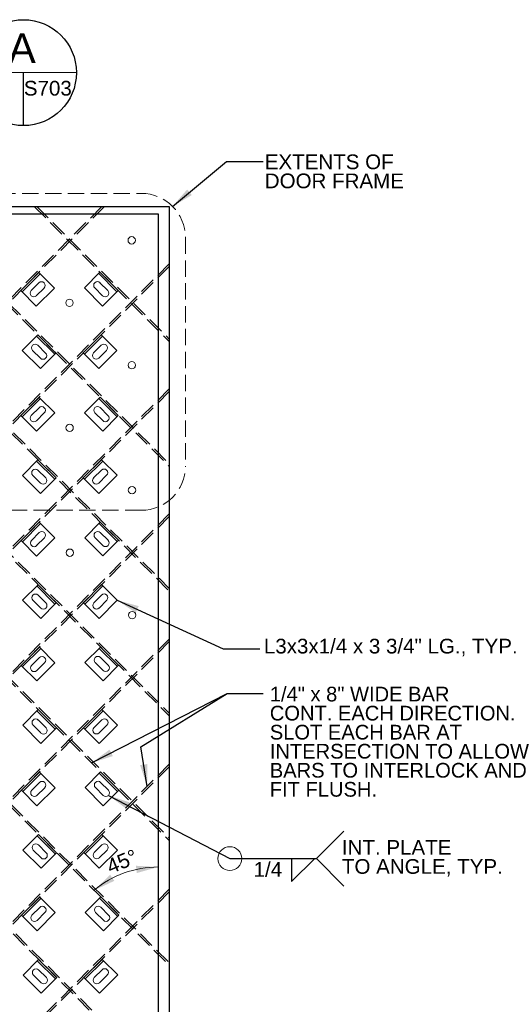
# Model space of a CAD drawing. Header units: inches. Extents: x -178 to 531, y -278 to 101.
# Tile 13 of 19: x -46 to 21, y -191 to -57. Entities that reach past the tile are written whole.
import ezdxf
from ezdxf.enums import TextEntityAlignment as Align

# ---------------------------------------------------------------- set-up
doc = ezdxf.new("R2010")
doc.units = ezdxf.units.IN
doc.header["$LTSCALE"] = 5
doc.header["$MEASUREMENT"] = 0
doc.linetypes.add('DGN Style 3', pattern=[0.621993, 0.444281, -0.177712])
for name, color, linetype, lineweight in [('G-ANNO-DIM', 1, 'Continuous', 0), ('G-ANNO-TEXT', 7, 'Continuous', 30), ('S-BRAC-DIA~', 5, 'Continuous', 30), ('S-FSTN-MISC', 12, 'Continuous', 13), ('S-STIF-LONG', 3, 'Continuous', 30), ('S-STIF-TRAN', 3, 'Continuous', 30)]:
    doc.layers.add(name, color=color, linetype=linetype, lineweight=lineweight)
doc.styles.add("1 1 2 1'-0", font='arial.ttf', dxfattribs={"height": 1})
doc.styles.add("3 4 1'-0", font='arial.ttf', dxfattribs={"height": 2})
doc.styles.add('TITLE20', font='simplex.shx', dxfattribs={"height": 5000})
doc.dimstyles.new("3 4 1'-0", dxfattribs={"dimtxt": 2, "dimasz": 3, "dimexe": 1, "dimexo": 1, "dimgap": 1, "dimtad": 1, "dimdec": 4, "dimzin": 15, "dimdsep": 46, "dimlunit": 4, "dimtxsty": "3 4 1'-0", "dimblk": '_Oblique_0.3', "dimcen": 0.09, "dimadec": 4, "dimazin": 3, "dimtfac": 1, "dimtdec": 4, "dimtofl": 0, "dimtmove": 0, "dimatfit": 3, "dimfxl": 1, "dimfrac": 2, "dimtolj": 1, "dimtzin": 15, "dimarcsym": 0})

# ---------------------------------------------------------------- blocks, each defined once
blk = doc.blocks.new('_Oblique_0.3')
at = {"color": 0, "linetype": 'ByBlock', "lineweight": -2}
for p, q in [((0, 0), (-1, 0)), ((0.5, 0.167), (-0.5, -0.167))]:
    blk.add_line(p, q, dxfattribs=at)
blk = doc.blocks.new('*U369')
at = {"layer": 'S-FSTN-MISC', "lineweight": 0}
for p, q in [((-1.24, 0.53), (-0.18, -0.53)), ((-0.53, 1.24), (0.53, 0.18))]:
    blk.add_line(p, q, dxfattribs=at)
blk.add_arc((-0.88, 0.88), 0.5, 45, 225, dxfattribs=at)
at = {"layer": 'S-FSTN-MISC', "lineweight": 0, "extrusion": (0, 0, -1)}
blk.add_arc((-0.18, -0.18), 0.5, 135, 315, dxfattribs=at)
blk = doc.blocks.new('*U368')
at = {"layer": 'G-ANNO-DIM', "color": 3}
blk.add_line((-1.75, 1.25), (1.75, 1.25), dxfattribs=at)
at = {"layer": 'G-ANNO-DIM', "color": 3, "flags": 128}
blk.add_lwpolyline([(-1.75, 1.5), (1.75, 1.5), (1.75, -1.5), (-1.75, -1.5), (-1.75, 1.5)], close=True, dxfattribs=at)
at = {"layer": 'S-FSTN-MISC', "lineweight": 0, "rotation": 45}
blk.add_blockref('*U369', (0.5, 0), dxfattribs=at)
blk = doc.blocks.new('*U495')
at = {"layer": 'S-FSTN-MISC', "lineweight": 0}
for p, q in [((-1.24, 0.53), (-0.18, -0.53)), ((-0.53, 1.24), (0.53, 0.18))]:
    blk.add_line(p, q, dxfattribs=at)
blk.add_arc((-0.88, 0.88), 0.5, 45, 225, dxfattribs=at)
at = {"layer": 'S-FSTN-MISC', "lineweight": 0, "extrusion": (0, 0, -1)}
blk.add_arc((-0.18, -0.18), 0.5, 135, 315, dxfattribs=at)
blk = doc.blocks.new('*U494')
at = {"layer": 'G-ANNO-DIM', "color": 3}
blk.add_line((-1.75, 1.25), (1.75, 1.25), dxfattribs=at)
at = {"layer": 'G-ANNO-DIM', "color": 3, "flags": 128}
blk.add_lwpolyline([(-1.75, 1.5), (1.75, 1.5), (1.75, -1.5), (-1.75, -1.5), (-1.75, 1.5)], close=True, dxfattribs=at)
at = {"layer": 'S-FSTN-MISC', "lineweight": 0, "rotation": 45}
blk.add_blockref('*U495', (0.5, 0), dxfattribs=at)
blk = doc.blocks.new('*U497')
at = {"layer": 'S-FSTN-MISC', "lineweight": 0}
for p, q in [((-1.24, 0.53), (-0.18, -0.53)), ((-0.53, 1.24), (0.53, 0.18))]:
    blk.add_line(p, q, dxfattribs=at)
blk.add_arc((-0.88, 0.88), 0.5, 45, 225, dxfattribs=at)
at = {"layer": 'S-FSTN-MISC', "lineweight": 0, "extrusion": (0, 0, -1)}
blk.add_arc((-0.18, -0.18), 0.5, 135, 315, dxfattribs=at)
blk = doc.blocks.new('*U496')
at = {"layer": 'G-ANNO-DIM', "color": 3}
blk.add_line((-1.75, 1.25), (1.75, 1.25), dxfattribs=at)
at = {"layer": 'G-ANNO-DIM', "color": 3, "flags": 128}
blk.add_lwpolyline([(-1.75, 1.5), (1.75, 1.5), (1.75, -1.5), (-1.75, -1.5), (-1.75, 1.5)], close=True, dxfattribs=at)
at = {"layer": 'S-FSTN-MISC', "lineweight": 0, "rotation": 45}
blk.add_blockref('*U497', (0.5, 0), dxfattribs=at)
blk = doc.blocks.new('*U523')
at = {"layer": 'S-FSTN-MISC', "lineweight": 0}
for p, q in [((-1.24, 0.53), (-0.18, -0.53)), ((-0.53, 1.24), (0.53, 0.18))]:
    blk.add_line(p, q, dxfattribs=at)
blk.add_arc((-0.88, 0.88), 0.5, 45, 225, dxfattribs=at)
at = {"layer": 'S-FSTN-MISC', "lineweight": 0, "extrusion": (0, 0, -1)}
blk.add_arc((-0.18, -0.18), 0.5, 135, 315, dxfattribs=at)
blk = doc.blocks.new('*U522')
at = {"layer": 'G-ANNO-DIM', "color": 3}
blk.add_line((-1.75, 1.25), (1.75, 1.25), dxfattribs=at)
at = {"layer": 'G-ANNO-DIM', "color": 3, "flags": 128}
blk.add_lwpolyline([(-1.75, 1.5), (1.75, 1.5), (1.75, -1.5), (-1.75, -1.5), (-1.75, 1.5)], close=True, dxfattribs=at)
at = {"layer": 'S-FSTN-MISC', "lineweight": 0, "rotation": 45}
blk.add_blockref('*U523', (0.5, 0), dxfattribs=at)
blk = doc.blocks.new('*U525')
at = {"layer": 'S-FSTN-MISC', "lineweight": 0}
for p, q in [((-1.24, 0.53), (-0.18, -0.53)), ((-0.53, 1.24), (0.53, 0.18))]:
    blk.add_line(p, q, dxfattribs=at)
blk.add_arc((-0.88, 0.88), 0.5, 45, 225, dxfattribs=at)
at = {"layer": 'S-FSTN-MISC', "lineweight": 0, "extrusion": (0, 0, -1)}
blk.add_arc((-0.18, -0.18), 0.5, 135, 315, dxfattribs=at)
blk = doc.blocks.new('*U524')
at = {"layer": 'G-ANNO-DIM', "color": 3}
blk.add_line((-1.75, 1.25), (1.75, 1.25), dxfattribs=at)
at = {"layer": 'G-ANNO-DIM', "color": 3, "flags": 128}
blk.add_lwpolyline([(-1.75, 1.5), (1.75, 1.5), (1.75, -1.5), (-1.75, -1.5), (-1.75, 1.5)], close=True, dxfattribs=at)
at = {"layer": 'S-FSTN-MISC', "lineweight": 0, "rotation": 45}
blk.add_blockref('*U525', (0.5, 0), dxfattribs=at)
blk = doc.blocks.new('*U549')
at = {"layer": 'S-FSTN-MISC', "lineweight": 0}
for p, q in [((-1.24, 0.53), (-0.18, -0.53)), ((-0.53, 1.24), (0.53, 0.18))]:
    blk.add_line(p, q, dxfattribs=at)
blk.add_arc((-0.88, 0.88), 0.5, 45, 225, dxfattribs=at)
at = {"layer": 'S-FSTN-MISC', "lineweight": 0, "extrusion": (0, 0, -1)}
blk.add_arc((-0.18, -0.18), 0.5, 135, 315, dxfattribs=at)
blk = doc.blocks.new('*U548')
at = {"layer": 'G-ANNO-DIM', "color": 3}
blk.add_line((-1.75, 1.25), (1.75, 1.25), dxfattribs=at)
at = {"layer": 'G-ANNO-DIM', "color": 3, "flags": 128}
blk.add_lwpolyline([(-1.75, 1.5), (1.75, 1.5), (1.75, -1.5), (-1.75, -1.5), (-1.75, 1.5)], close=True, dxfattribs=at)
at = {"layer": 'S-FSTN-MISC', "lineweight": 0, "rotation": 45}
blk.add_blockref('*U549', (0.5, 0), dxfattribs=at)
blk = doc.blocks.new('*U551')
at = {"layer": 'S-FSTN-MISC', "lineweight": 0}
for p, q in [((-1.24, 0.53), (-0.18, -0.53)), ((-0.53, 1.24), (0.53, 0.18))]:
    blk.add_line(p, q, dxfattribs=at)
blk.add_arc((-0.88, 0.88), 0.5, 45, 225, dxfattribs=at)
at = {"layer": 'S-FSTN-MISC', "lineweight": 0, "extrusion": (0, 0, -1)}
blk.add_arc((-0.18, -0.18), 0.5, 135, 315, dxfattribs=at)
blk = doc.blocks.new('*U550')
at = {"layer": 'G-ANNO-DIM', "color": 3}
blk.add_line((-1.75, 1.25), (1.75, 1.25), dxfattribs=at)
at = {"layer": 'G-ANNO-DIM', "color": 3, "flags": 128}
blk.add_lwpolyline([(-1.75, 1.5), (1.75, 1.5), (1.75, -1.5), (-1.75, -1.5), (-1.75, 1.5)], close=True, dxfattribs=at)
at = {"layer": 'S-FSTN-MISC', "lineweight": 0, "rotation": 45}
blk.add_blockref('*U551', (0.5, 0), dxfattribs=at)
blk = doc.blocks.new('*U573')
at = {"layer": 'S-FSTN-MISC', "lineweight": 0}
for p, q in [((-1.24, 0.53), (-0.18, -0.53)), ((-0.53, 1.24), (0.53, 0.18))]:
    blk.add_line(p, q, dxfattribs=at)
blk.add_arc((-0.88, 0.88), 0.5, 45, 225, dxfattribs=at)
at = {"layer": 'S-FSTN-MISC', "lineweight": 0, "extrusion": (0, 0, -1)}
blk.add_arc((-0.18, -0.18), 0.5, 135, 315, dxfattribs=at)
blk = doc.blocks.new('*U572')
at = {"layer": 'G-ANNO-DIM', "color": 3}
blk.add_line((-1.75, 1.25), (1.75, 1.25), dxfattribs=at)
at = {"layer": 'G-ANNO-DIM', "color": 3, "flags": 128}
blk.add_lwpolyline([(-1.75, 1.5), (1.75, 1.5), (1.75, -1.5), (-1.75, -1.5), (-1.75, 1.5)], close=True, dxfattribs=at)
at = {"layer": 'S-FSTN-MISC', "lineweight": 0, "rotation": 45}
blk.add_blockref('*U573', (0.5, 0), dxfattribs=at)
blk = doc.blocks.new('*U575')
at = {"layer": 'S-FSTN-MISC', "lineweight": 0}
for p, q in [((-1.24, 0.53), (-0.18, -0.53)), ((-0.53, 1.24), (0.53, 0.18))]:
    blk.add_line(p, q, dxfattribs=at)
blk.add_arc((-0.88, 0.88), 0.5, 45, 225, dxfattribs=at)
at = {"layer": 'S-FSTN-MISC', "lineweight": 0, "extrusion": (0, 0, -1)}
blk.add_arc((-0.18, -0.18), 0.5, 135, 315, dxfattribs=at)
blk = doc.blocks.new('*U574')
at = {"layer": 'G-ANNO-DIM', "color": 3}
blk.add_line((-1.75, 1.25), (1.75, 1.25), dxfattribs=at)
at = {"layer": 'G-ANNO-DIM', "color": 3, "flags": 128}
blk.add_lwpolyline([(-1.75, 1.5), (1.75, 1.5), (1.75, -1.5), (-1.75, -1.5), (-1.75, 1.5)], close=True, dxfattribs=at)
at = {"layer": 'S-FSTN-MISC', "lineweight": 0, "rotation": 45}
blk.add_blockref('*U575', (0.5, 0), dxfattribs=at)
blk = doc.blocks.new('*U611')
at = {"layer": 'S-FSTN-MISC', "lineweight": 0}
for p, q in [((-1.24, 0.53), (-0.18, -0.53)), ((-0.53, 1.24), (0.53, 0.18))]:
    blk.add_line(p, q, dxfattribs=at)
blk.add_arc((-0.88, 0.88), 0.5, 45, 225, dxfattribs=at)
at = {"layer": 'S-FSTN-MISC', "lineweight": 0, "extrusion": (0, 0, -1)}
blk.add_arc((-0.18, -0.18), 0.5, 135, 315, dxfattribs=at)
blk = doc.blocks.new('*U610')
at = {"layer": 'G-ANNO-DIM', "color": 3}
blk.add_line((-1.75, 1.25), (1.75, 1.25), dxfattribs=at)
at = {"layer": 'G-ANNO-DIM', "color": 3, "flags": 128}
blk.add_lwpolyline([(-1.75, 1.5), (1.75, 1.5), (1.75, -1.5), (-1.75, -1.5), (-1.75, 1.5)], close=True, dxfattribs=at)
at = {"layer": 'S-FSTN-MISC', "lineweight": 0, "rotation": 45}
blk.add_blockref('*U611', (0.5, 0), dxfattribs=at)
blk = doc.blocks.new('*U613')
at = {"layer": 'S-FSTN-MISC', "lineweight": 0}
for p, q in [((-1.24, 0.53), (-0.18, -0.53)), ((-0.53, 1.24), (0.53, 0.18))]:
    blk.add_line(p, q, dxfattribs=at)
blk.add_arc((-0.88, 0.88), 0.5, 45, 225, dxfattribs=at)
at = {"layer": 'S-FSTN-MISC', "lineweight": 0, "extrusion": (0, 0, -1)}
blk.add_arc((-0.18, -0.18), 0.5, 135, 315, dxfattribs=at)
blk = doc.blocks.new('*U612')
at = {"layer": 'G-ANNO-DIM', "color": 3}
blk.add_line((-1.75, 1.25), (1.75, 1.25), dxfattribs=at)
at = {"layer": 'G-ANNO-DIM', "color": 3, "flags": 128}
blk.add_lwpolyline([(-1.75, 1.5), (1.75, 1.5), (1.75, -1.5), (-1.75, -1.5), (-1.75, 1.5)], close=True, dxfattribs=at)
at = {"layer": 'S-FSTN-MISC', "lineweight": 0, "rotation": 45}
blk.add_blockref('*U613', (0.5, 0), dxfattribs=at)
blk = doc.blocks.new('*U631')
at = {"layer": 'S-FSTN-MISC', "lineweight": 0}
for p, q in [((-1.24, 0.53), (-0.18, -0.53)), ((-0.53, 1.24), (0.53, 0.18))]:
    blk.add_line(p, q, dxfattribs=at)
blk.add_arc((-0.88, 0.88), 0.5, 45, 225, dxfattribs=at)
at = {"layer": 'S-FSTN-MISC', "lineweight": 0, "extrusion": (0, 0, -1)}
blk.add_arc((-0.18, -0.18), 0.5, 135, 315, dxfattribs=at)
blk = doc.blocks.new('*U630')
at = {"layer": 'G-ANNO-DIM', "color": 3}
blk.add_line((-1.75, 1.25), (1.75, 1.25), dxfattribs=at)
at = {"layer": 'G-ANNO-DIM', "color": 3, "flags": 128}
blk.add_lwpolyline([(-1.75, 1.5), (1.75, 1.5), (1.75, -1.5), (-1.75, -1.5), (-1.75, 1.5)], close=True, dxfattribs=at)
at = {"layer": 'S-FSTN-MISC', "lineweight": 0, "rotation": 45}
blk.add_blockref('*U631', (0.5, 0), dxfattribs=at)
blk = doc.blocks.new('*U687')
at = {"layer": 'S-FSTN-MISC', "lineweight": 0}
for p, q in [((-1.24, 0.53), (-0.18, -0.53)), ((-0.53, 1.24), (0.53, 0.18))]:
    blk.add_line(p, q, dxfattribs=at)
blk.add_arc((-0.88, 0.88), 0.5, 45, 225, dxfattribs=at)
at = {"layer": 'S-FSTN-MISC', "lineweight": 0, "extrusion": (0, 0, -1)}
blk.add_arc((-0.18, -0.18), 0.5, 135, 315, dxfattribs=at)
blk = doc.blocks.new('*U686')
at = {"layer": 'G-ANNO-DIM', "color": 3}
blk.add_line((-1.75, 1.25), (1.75, 1.25), dxfattribs=at)
at = {"layer": 'G-ANNO-DIM', "color": 3, "flags": 128}
blk.add_lwpolyline([(-1.75, 1.5), (1.75, 1.5), (1.75, -1.5), (-1.75, -1.5), (-1.75, 1.5)], close=True, dxfattribs=at)
at = {"layer": 'S-FSTN-MISC', "lineweight": 0, "rotation": 45.00000000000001}
blk.add_blockref('*U687', (0.5, 0), dxfattribs=at)
blk = doc.blocks.new('*U691')
at = {"layer": 'S-FSTN-MISC', "lineweight": 0}
for p, q in [((-1.24, 0.53), (-0.18, -0.53)), ((-0.53, 1.24), (0.53, 0.18))]:
    blk.add_line(p, q, dxfattribs=at)
blk.add_arc((-0.88, 0.88), 0.5, 45, 225, dxfattribs=at)
at = {"layer": 'S-FSTN-MISC', "lineweight": 0, "extrusion": (0, 0, -1)}
blk.add_arc((-0.18, -0.18), 0.5, 135, 315, dxfattribs=at)
blk = doc.blocks.new('*U690')
at = {"layer": 'G-ANNO-DIM', "color": 3}
blk.add_line((-1.75, 1.25), (1.75, 1.25), dxfattribs=at)
at = {"layer": 'G-ANNO-DIM', "color": 3, "flags": 128}
blk.add_lwpolyline([(-1.75, 1.5), (1.75, 1.5), (1.75, -1.5), (-1.75, -1.5), (-1.75, 1.5)], close=True, dxfattribs=at)
at = {"layer": 'S-FSTN-MISC', "lineweight": 0, "rotation": 45.00000000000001}
blk.add_blockref('*U691', (0.5, 0), dxfattribs=at)
blk = doc.blocks.new('*U693')
at = {"layer": 'S-FSTN-MISC', "lineweight": 0}
for p, q in [((-1.24, 0.53), (-0.18, -0.53)), ((-0.53, 1.24), (0.53, 0.18))]:
    blk.add_line(p, q, dxfattribs=at)
blk.add_arc((-0.88, 0.88), 0.5, 45, 225, dxfattribs=at)
at = {"layer": 'S-FSTN-MISC', "lineweight": 0, "extrusion": (0, 0, -1)}
blk.add_arc((-0.18, -0.18), 0.5, 135, 315, dxfattribs=at)
blk = doc.blocks.new('*U692')
at = {"layer": 'G-ANNO-DIM', "color": 3}
blk.add_line((-1.75, 1.25), (1.75, 1.25), dxfattribs=at)
at = {"layer": 'G-ANNO-DIM', "color": 3, "flags": 128}
blk.add_lwpolyline([(-1.75, 1.5), (1.75, 1.5), (1.75, -1.5), (-1.75, -1.5), (-1.75, 1.5)], close=True, dxfattribs=at)
at = {"layer": 'S-FSTN-MISC', "lineweight": 0, "rotation": 45.00000000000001}
blk.add_blockref('*U693', (0.5, 0), dxfattribs=at)
blk = doc.blocks.new('*U701')
at = {"layer": 'S-FSTN-MISC', "lineweight": 0}
for p, q in [((-1.24, 0.53), (-0.18, -0.53)), ((-0.53, 1.24), (0.53, 0.18))]:
    blk.add_line(p, q, dxfattribs=at)
blk.add_arc((-0.88, 0.88), 0.5, 45, 225, dxfattribs=at)
at = {"layer": 'S-FSTN-MISC', "lineweight": 0, "extrusion": (0, 0, -1)}
blk.add_arc((-0.18, -0.18), 0.5, 135, 315, dxfattribs=at)
blk = doc.blocks.new('*U700')
at = {"layer": 'G-ANNO-DIM', "color": 3}
blk.add_line((-1.75, 1.25), (1.75, 1.25), dxfattribs=at)
at = {"layer": 'G-ANNO-DIM', "color": 3, "flags": 128}
blk.add_lwpolyline([(-1.75, 1.5), (1.75, 1.5), (1.75, -1.5), (-1.75, -1.5), (-1.75, 1.5)], close=True, dxfattribs=at)
at = {"layer": 'S-FSTN-MISC', "lineweight": 0, "rotation": 45.00000000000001}
blk.add_blockref('*U701', (0.5, 0), dxfattribs=at)
blk = doc.blocks.new('*U703')
at = {"layer": 'S-FSTN-MISC', "lineweight": 0}
for p, q in [((-1.24, 0.53), (-0.18, -0.53)), ((-0.53, 1.24), (0.53, 0.18))]:
    blk.add_line(p, q, dxfattribs=at)
blk.add_arc((-0.88, 0.88), 0.5, 45, 225, dxfattribs=at)
at = {"layer": 'S-FSTN-MISC', "lineweight": 0, "extrusion": (0, 0, -1)}
blk.add_arc((-0.18, -0.18), 0.5, 135, 315, dxfattribs=at)
blk = doc.blocks.new('*U702')
at = {"layer": 'G-ANNO-DIM', "color": 3}
blk.add_line((-1.75, 1.25), (1.75, 1.25), dxfattribs=at)
at = {"layer": 'G-ANNO-DIM', "color": 3, "flags": 128}
blk.add_lwpolyline([(-1.75, 1.5), (1.75, 1.5), (1.75, -1.5), (-1.75, -1.5), (-1.75, 1.5)], close=True, dxfattribs=at)
at = {"layer": 'S-FSTN-MISC', "lineweight": 0, "rotation": 45.00000000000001}
blk.add_blockref('*U703', (0.5, 0), dxfattribs=at)
blk = doc.blocks.new('*U713')
at = {"layer": 'S-FSTN-MISC', "lineweight": 0}
for p, q in [((-1.24, 0.53), (-0.18, -0.53)), ((-0.53, 1.24), (0.53, 0.18))]:
    blk.add_line(p, q, dxfattribs=at)
blk.add_arc((-0.88, 0.88), 0.5, 45, 225, dxfattribs=at)
at = {"layer": 'S-FSTN-MISC', "lineweight": 0, "extrusion": (0, 0, -1)}
blk.add_arc((-0.18, -0.18), 0.5, 135, 315, dxfattribs=at)
blk = doc.blocks.new('*U712')
at = {"layer": 'G-ANNO-DIM', "color": 3}
blk.add_line((-1.75, 1.25), (1.75, 1.25), dxfattribs=at)
at = {"layer": 'G-ANNO-DIM', "color": 3, "flags": 128}
blk.add_lwpolyline([(-1.75, 1.5), (1.75, 1.5), (1.75, -1.5), (-1.75, -1.5), (-1.75, 1.5)], close=True, dxfattribs=at)
at = {"layer": 'S-FSTN-MISC', "lineweight": 0, "rotation": 45.00000000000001}
blk.add_blockref('*U713', (0.5, 0), dxfattribs=at)
blk = doc.blocks.new('*U731')
at = {"layer": 'S-FSTN-MISC', "lineweight": 0}
for p, q in [((-1.24, 0.53), (-0.18, -0.53)), ((-0.53, 1.24), (0.53, 0.18))]:
    blk.add_line(p, q, dxfattribs=at)
blk.add_arc((-0.88, 0.88), 0.5, 45, 225, dxfattribs=at)
at = {"layer": 'S-FSTN-MISC', "lineweight": 0, "extrusion": (0, 0, -1)}
blk.add_arc((-0.18, -0.18), 0.5, 135, 315, dxfattribs=at)
blk = doc.blocks.new('*U730')
at = {"layer": 'G-ANNO-DIM', "color": 3}
blk.add_line((-1.75, 1.25), (1.75, 1.25), dxfattribs=at)
at = {"layer": 'G-ANNO-DIM', "color": 3, "flags": 128}
blk.add_lwpolyline([(-1.75, 1.5), (1.75, 1.5), (1.75, -1.5), (-1.75, -1.5), (-1.75, 1.5)], close=True, dxfattribs=at)
at = {"layer": 'S-FSTN-MISC', "lineweight": 0, "rotation": 45.00000000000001}
blk.add_blockref('*U731', (0.5, 0), dxfattribs=at)
blk = doc.blocks.new('*U733')
at = {"layer": 'S-FSTN-MISC', "lineweight": 0}
for p, q in [((-1.24, 0.53), (-0.18, -0.53)), ((-0.53, 1.24), (0.53, 0.18))]:
    blk.add_line(p, q, dxfattribs=at)
blk.add_arc((-0.88, 0.88), 0.5, 45, 225, dxfattribs=at)
at = {"layer": 'S-FSTN-MISC', "lineweight": 0, "extrusion": (0, 0, -1)}
blk.add_arc((-0.18, -0.18), 0.5, 135, 315, dxfattribs=at)
blk = doc.blocks.new('*U732')
at = {"layer": 'G-ANNO-DIM', "color": 3}
blk.add_line((-1.75, 1.25), (1.75, 1.25), dxfattribs=at)
at = {"layer": 'G-ANNO-DIM', "color": 3, "flags": 128}
blk.add_lwpolyline([(-1.75, 1.5), (1.75, 1.5), (1.75, -1.5), (-1.75, -1.5), (-1.75, 1.5)], close=True, dxfattribs=at)
at = {"layer": 'S-FSTN-MISC', "lineweight": 0, "rotation": 45.00000000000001}
blk.add_blockref('*U733', (0.5, 0), dxfattribs=at)
blk = doc.blocks.new('*U735')
at = {"layer": 'S-FSTN-MISC', "lineweight": 0}
for p, q in [((-1.24, 0.53), (-0.18, -0.53)), ((-0.53, 1.24), (0.53, 0.18))]:
    blk.add_line(p, q, dxfattribs=at)
blk.add_arc((-0.88, 0.88), 0.5, 45, 225, dxfattribs=at)
at = {"layer": 'S-FSTN-MISC', "lineweight": 0, "extrusion": (0, 0, -1)}
blk.add_arc((-0.18, -0.18), 0.5, 135, 315, dxfattribs=at)
blk = doc.blocks.new('*U734')
at = {"layer": 'G-ANNO-DIM', "color": 3}
blk.add_line((-1.75, 1.25), (1.75, 1.25), dxfattribs=at)
at = {"layer": 'G-ANNO-DIM', "color": 3, "flags": 128}
blk.add_lwpolyline([(-1.75, 1.5), (1.75, 1.5), (1.75, -1.5), (-1.75, -1.5), (-1.75, 1.5)], close=True, dxfattribs=at)
at = {"layer": 'S-FSTN-MISC', "lineweight": 0, "rotation": 45.00000000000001}
blk.add_blockref('*U735', (0.5, 0), dxfattribs=at)
blk = doc.blocks.new('*U737')
at = {"layer": 'S-FSTN-MISC', "lineweight": 0}
for p, q in [((-1.24, 0.53), (-0.18, -0.53)), ((-0.53, 1.24), (0.53, 0.18))]:
    blk.add_line(p, q, dxfattribs=at)
blk.add_arc((-0.88, 0.88), 0.5, 45, 225, dxfattribs=at)
at = {"layer": 'S-FSTN-MISC', "lineweight": 0, "extrusion": (0, 0, -1)}
blk.add_arc((-0.18, -0.18), 0.5, 135, 315, dxfattribs=at)
blk = doc.blocks.new('*U736')
at = {"layer": 'G-ANNO-DIM', "color": 3}
blk.add_line((-1.75, 1.25), (1.75, 1.25), dxfattribs=at)
at = {"layer": 'G-ANNO-DIM', "color": 3, "flags": 128}
blk.add_lwpolyline([(-1.75, 1.5), (1.75, 1.5), (1.75, -1.5), (-1.75, -1.5), (-1.75, 1.5)], close=True, dxfattribs=at)
at = {"layer": 'S-FSTN-MISC', "lineweight": 0, "rotation": 45.00000000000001}
blk.add_blockref('*U737', (0.5, 0), dxfattribs=at)
blk = doc.blocks.new('*U803')
at = {"layer": 'S-FSTN-MISC', "lineweight": 0}
for p, q in [((-1.24, 0.53), (-0.18, -0.53)), ((-0.53, 1.24), (0.53, 0.18))]:
    blk.add_line(p, q, dxfattribs=at)
blk.add_arc((-0.88, 0.88), 0.5, 45, 225, dxfattribs=at)
at = {"layer": 'S-FSTN-MISC', "lineweight": 0, "extrusion": (0, 0, -1)}
blk.add_arc((-0.18, -0.18), 0.5, 135, 315, dxfattribs=at)
blk = doc.blocks.new('*U802')
at = {"layer": 'G-ANNO-DIM', "color": 3}
blk.add_line((-1.75, 1.25), (1.75, 1.25), dxfattribs=at)
at = {"layer": 'G-ANNO-DIM', "color": 3, "flags": 128}
blk.add_lwpolyline([(-1.75, 1.5), (1.75, 1.5), (1.75, -1.5), (-1.75, -1.5), (-1.75, 1.5)], close=True, dxfattribs=at)
at = {"layer": 'S-FSTN-MISC', "lineweight": 0, "rotation": 45.00000000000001}
blk.add_blockref('*U803', (0.5, 0), dxfattribs=at)
blk = doc.blocks.new('*U805')
at = {"layer": 'S-FSTN-MISC', "lineweight": 0}
for p, q in [((-1.24, 0.53), (-0.18, -0.53)), ((-0.53, 1.24), (0.53, 0.18))]:
    blk.add_line(p, q, dxfattribs=at)
blk.add_arc((-0.88, 0.88), 0.5, 45, 225, dxfattribs=at)
at = {"layer": 'S-FSTN-MISC', "lineweight": 0, "extrusion": (0, 0, -1)}
blk.add_arc((-0.18, -0.18), 0.5, 135, 315, dxfattribs=at)
blk = doc.blocks.new('*U804')
at = {"layer": 'G-ANNO-DIM', "color": 3}
blk.add_line((-1.75, 1.25), (1.75, 1.25), dxfattribs=at)
at = {"layer": 'G-ANNO-DIM', "color": 3, "flags": 128}
blk.add_lwpolyline([(-1.75, 1.5), (1.75, 1.5), (1.75, -1.5), (-1.75, -1.5), (-1.75, 1.5)], close=True, dxfattribs=at)
at = {"layer": 'S-FSTN-MISC', "lineweight": 0, "rotation": 45.00000000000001}
blk.add_blockref('*U805', (0.5, 0), dxfattribs=at)

msp = doc.modelspace()

# ---------------------------------------------------------------- linework, layer by layer
at = {"layer": 'G-ANNO-DIM', "linetype": 'DGN Style 3', "lineweight": 0}
for p, q in [((-82.55246, -80.70348), (-29.0203, -80.70348)), ((-23.0203, -86.70348), (-23.0203, -117.81112)), ((-29.0203, -123.81112), (-82.55246, -123.81112))]:
    msp.add_line(p, q, dxfattribs=at)
at = {"layer": 'G-ANNO-DIM', "lineweight": 0}
for centre in [(-30.33476, -87.0852), (-38.79788, -95.59264), (-30.31257, -104.07795), (-38.7757, -112.58538), (-30.29039, -121.07069), (-38.75351, -129.57813), (-30.2682, -138.06344)]:
    msp.add_circle(centre, 0.5, dxfattribs=at)
at = {"layer": 'G-ANNO-DIM', "linetype": 'DGN Style 3', "lineweight": 0, "extrusion": (0, 0, -1)}
msp.add_arc((29.0203, -86.70348), 6, 90, 180, dxfattribs=at)
at = {"layer": 'G-ANNO-DIM', "linetype": 'DGN Style 3', "lineweight": 0}
msp.add_arc((-29.0203, -117.81112), 6, 270, 0, dxfattribs=at)
at = {"layer": 'G-ANNO-DIM'}
msp.add_arc((-26.72092, -185.96282), 13.63254, 90, 129.8422059, dxfattribs=at)
at = {"layer": 'G-ANNO-DIM', "extrusion": (0, 0, -1)}
msp.add_solid([(29.75772, -172.16341), (26.72092, -172.33028), (29.64769, -173.15733)], dxfattribs=at)
at = {"layer": 'G-ANNO-DIM'}
msp.add_solid([(-32.69498, -174.21987), (-35.45549, -175.49643), (-33.25822, -173.39358)], dxfattribs=at)
at = {"layer": 'G-ANNO-TEXT', "lineweight": 0}
msp.add_line((-52.26435, -64.27528), (-37.85582, -64.27528), dxfattribs=at)
at = {"layer": 'G-ANNO-TEXT'}
for p, q in [((-45.06009, -71.47955), (-45.06009, -64.27528)), ((-169.97092, -83.47631), (-26.72092, -83.47631)), ((-26.72092, -83.47631), (-26.72092, -257.96881)), ((-8.56731, -174.29358), (-5.4061, -171.19059)), ((-8.56731, -171.19619), (-8.56731, -174.29358))]:
    msp.add_line(p, q, dxfattribs=at)
at = {"layer": 'G-ANNO-TEXT', "linetype": 'Continuous', "lineweight": 0}
for q in [(-1.47239, -167.46078), (-1.47239, -174.9316)]:
    msp.add_line((-5.2078, -171.19619), q, dxfattribs=at)
at = {"layer": 'G-ANNO-TEXT'}
msp.add_circle((-45.06009, -64.27528), 7.20426, dxfattribs=at)
at = {"layer": 'G-ANNO-TEXT', "lineweight": 0}
msp.add_circle((-16.97748, -171.19619), 1.62178, dxfattribs=at)
at = {"layer": 'G-ANNO-TEXT', "linetype": 'Continuous', "lineweight": 0}
msp.add_solid([(-28.23404, -161.36396), (-28.20404, -158.32273), (-29.19201, -158.47739)], dxfattribs=at)
at = {"layer": 'S-BRAC-DIA~'}
for p, q in [((-170.47092, -82.47631), (-25.22092, -82.47631)), ((-25.22092, -82.47631), (-25.22092, -258.96881))]:
    msp.add_line(p, q, dxfattribs=at)
at = {"layer": 'S-STIF-LONG', "color": 1, "linetype": 'DGN Style 3'}
for p, q in [((-145.42908, -82.47631), (-25.22092, -202.68447)), ((-145.07552, -82.47631), (-25.22092, -202.33091)), ((-128.45851, -82.47631), (-25.22092, -185.7139)), ((-128.10496, -82.47631), (-25.22092, -185.36035)), ((-111.48795, -82.47631), (-25.22092, -168.74334)), ((-111.1344, -82.47631), (-25.22092, -168.38979)), ((-94.51739, -82.47631), (-25.22092, -151.77278)), ((-94.16383, -82.47631), (-25.22092, -151.41923)), ((-77.54683, -82.47631), (-25.22092, -134.80222)), ((-77.19327, -82.47631), (-25.22092, -134.44866)), ((-60.57626, -82.47631), (-25.22092, -117.83165)), ((-60.22271, -82.47631), (-25.22092, -117.4781)), ((-43.6057, -82.47631), (-25.22092, -100.86109)), ((-43.25215, -82.47631), (-25.22092, -100.50754))]:
    msp.add_line(p, q, dxfattribs=at)
at = {"layer": 'S-STIF-TRAN', "color": 30, "linetype": 'DGN Style 3'}
for p, q in [((-34.03677, -82.47631), (-170.47092, -219.62478)), ((-34.3894, -82.47631), (-170.47092, -219.2703)), ((-25.22092, -90.27488), (-170.47092, -236.28535)), ((-25.22092, -90.62936), (-170.47092, -236.63983)), ((-25.22092, -107.28992), (-170.47092, -253.3004)), ((-25.22092, -107.6444), (-170.47092, -253.65488)), ((-25.22092, -124.30497), (-159.18339, -258.96881)), ((-25.22092, -124.65945), (-158.83076, -258.96881)), ((-25.22092, -141.32002), (-142.25697, -258.96881)), ((-25.22092, -141.32002), (-142.25697, -258.96881)), ((-25.22092, -141.6745), (-141.90433, -258.96881)), ((-25.22092, -141.6745), (-141.90433, -258.96881)), ((-25.22092, -158.33506), (-125.33054, -258.96881)), ((-25.22092, -158.68954), (-124.97791, -258.96881)), ((-25.22092, -175.35011), (-108.40411, -258.96881)), ((-25.22092, -175.70459), (-108.05148, -258.96881))]:
    msp.add_line(p, q, dxfattribs=at)

# ---------------------------------------------------------------- block references
at = {"layer": 'S-FSTN-MISC', "lineweight": 0}
for name, p, rotation in [('*U368', (-43.13415, -93.74819), 45), ('*U686', (-34.47206, -93.73127), 315), ('*U690', (-42.93518, -102.2387), 315), ('*U494', (-34.64884, -102.2335), 45), ('*U496', (-43.11197, -110.74093), 45), ('*U692', (-34.44987, -110.72401), 315), ('*U700', (-42.913, -119.23145), 315), ('*U522', (-34.62666, -119.22624), 45), ('*U524', (-43.08979, -127.73368), 45), ('*U702', (-34.42769, -127.71676), 315), ('*U712', (-42.89082, -136.2242), 315), ('*U548', (-34.60448, -136.21899), 45), ('*U550', (-43.0676, -144.72642), 45), ('*U730', (-34.4055, -144.70951), 315), ('*U734', (-42.86863, -153.21694), 315), ('*U572', (-34.58229, -153.21174), 45), ('*U574', (-43.04542, -161.71917), 45), ('*U732', (-34.38332, -161.70225), 315), ('*U736', (-42.84645, -170.20969), 315), ('*U612', (-34.56011, -170.20448), 45), ('*U610', (-43.02324, -178.71192), 45), ('*U802', (-34.36114, -178.695), 315), ('*U804', (-42.82426, -187.20244), 315), ('*U630', (-34.53792, -187.19723), 45)]:
    msp.add_blockref(name, p, dxfattribs=dict(at, rotation=rotation))

# ---------------------------------------------------------------- texts
at = {"layer": 'G-ANNO-DIM', "color": 7, "linetype": 'Continuous', "style": "3 4 1'-0"}
msp.add_text('45%%d', height=2, rotation=22.5, dxfattribs=at).set_placement((-31.64903, -171.573), align=Align.MIDDLE_CENTER)
at = {"layer": 'G-ANNO-TEXT', "color": 7, "linetype": 'Continuous', "lineweight": 0, "style": "1 1 2 1'-0"}
msp.add_text('1/4', height=2, dxfattribs=at).set_placement((-13.74692, -171.66404), align=Align.TOP_LEFT)
at = {"layer": 'G-ANNO-TEXT', "color": 7, "linetype": 'Continuous', "lineweight": 0, "line_spacing_factor": 0.72, "style": 'TITLE20'}
for s, insert, char_height, attachment_point in [('\\fArial|b0|i0|c00|p39;A', (-45.24956, -60.9488), 3.9996, 5), ('\\fArial|b0|i0|c00|p39;S703', (-41.74564, -67.4194), 1.9998, 8)]:
    msp.add_mtext(s, dxfattribs=dict(at, insert=insert, char_height=char_height, attachment_point=attachment_point))
at = {"layer": 'G-ANNO-TEXT', "color": 7, "char_height": 2, "attachment_point": 1, "line_spacing_factor": 0.777165, "style": "3 4 1'-0"}
for s, insert in [('EXTENTS OF \\PDOOR FRAME', (-12.22317, -75.40635)), ('L3x3x1/4 x 3 3/4" LG., TYP.', (-12.3445, -141.28609)), ('INT. PLATE\\PTO ANGLE, TYP.', (-1.72597, -168.66645))]:
    msp.add_mtext(s, dxfattribs=dict(at, insert=insert))
at = {"layer": 'G-ANNO-TEXT', "color": 7, "insert": (-11.54121, -147.80986), "char_height": 2, "width": 55.3711965, "attachment_point": 1, "line_spacing_factor": 0.777165, "style": "3 4 1'-0"}
msp.add_mtext('1/4" x 8" WIDE BAR\\PCONT. EACH DIRECTION. \\PSLOT EACH BAR AT\\PINTERSECTION TO ALLOW\\PBARS TO INTERLOCK AND \\PFIT FLUSH.', dxfattribs=at)

# ---------------------------------------------------------------- leaders
at = {"layer": 'G-ANNO-TEXT'}
for points in [[(-24.77766, -82.46084), (-17.42275, -76.37414), (-12.44568, -76.37414)], [(-32.30639, -136.04223), (-17.86601, -142.67476), (-12.88894, -142.67476)], [(-35.79184, -158.17242), (-17.34617, -148.71501), (-12.44382, -148.71501)], [(-33.49946, -162.58613), (-16.97748, -171.19619), (-5.2078, -171.19619)]]:
    msp.add_leader(points, dimstyle="3 4 1'-0", override={"dimgap": 2}, dxfattribs=at)
at = {"layer": 'G-ANNO-TEXT', "linetype": 'Continuous', "lineweight": 0}
msp.add_leader([(-28.23404, -161.36396), (-29.07251, -156.00788), (-17.34617, -148.71501)], dimstyle="3 4 1'-0", override={"dimgap": 2}, dxfattribs=at)

doc.saveas('drawing.dxf')
